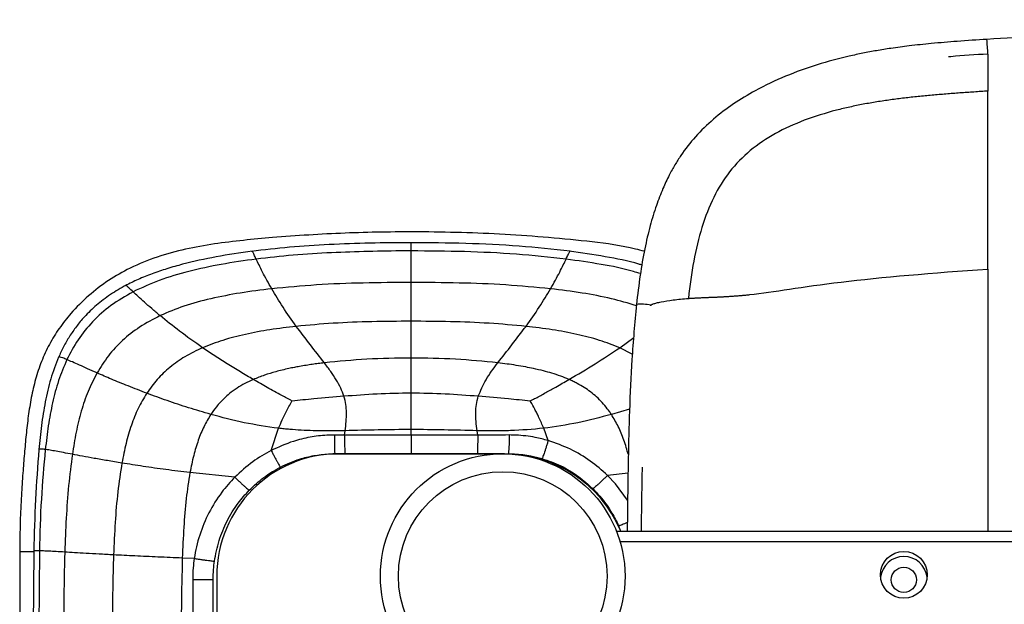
# Paper-space layout '_Bottom' of a CAD drawing. Header units: millimetres. Extents: x -908 to 908, y -619 to 155.
# Tile 5 of 14: x -908 to -635, y -8 to 155. Entities that reach past the tile are written whole.
import ezdxf

# ---------------------------------------------------------------- set-up
doc = ezdxf.new("R2010")
doc.units = ezdxf.units.MM

psp = doc.layouts.new('_Bottom')

# ---------------------------------------------------------------- linework, layer by layer
at = {"color": 7, "linetype": 'Continuous', "lineweight": 25}
for p, q in [((-639.14, 145.02), (-639.14, 144.99)), ((-799.46, 76.82), (-799.46, 81.58)), ((-799.46, 70.8), (-799.46, 76.82)), ((-732.83, 75.11), (-732.83, 75.18)), ((-799.46, 60.57), (-799.46, 70.8)), ((-741.48, 63.45), (-737.59, 66.26)), ((-737.97, 61.65), (-741.48, 63.45)), ((-738.73, 46.43), (-743.79, 44.93)), ((-838.37, 34.91), (-836.31, 41.07)), ((-761.37, 37.66), (-762.61, 41.07)), ((-817.96, 39.19), (-817.8, 40.4)), ((-799.46, 39.18), (-799.46, 40.75)), ((-780.96, 39.19), (-781.12, 40.4)), ((-820.67, 34), (-817.86, 34)), ((-773.5, 34), (-819.5, 34)), ((-781.06, 34), (-772.35, 34)), ((-848.46, 27.49), (-860.94, 28.76)), ((-739.17, 28.63), (-744.9, 28)), ((-741.78, 14), (-741.22, 12.5)), ((-742.38, 12.5), (742.38, 12.5)), ((741.35, 9.5), (-741.35, 9.5)), ((-908.27, 6.83), (-908.27, -450.75)), ((-904.36, 6.92), (-904.56, -21.67)), ((-902.81, 7.04), (-903.05, -21.62)), ((-859.74, 4.91), (-863.06, 5.03)), ((-853.5, 0), (-853.5, -466))]:
    psp.add_line(p, q, dxfattribs=at)
at = {"color": 7, "linetype": 'Continuous', "lineweight": 25, "flags": 128}
for points in [[(-739.29, 21.08), (-742.63, 25.61), (-744.9, 28), (-744.9, 28), (-744.9, 28)], [(-908.27, 6.83), (-908.08, 6.83), (-907.53, 6.83), (-906.72, 6.83), (-905.77, 6.83), (-904.81, 6.83), (-904.33, 6.83)]]:
    psp.add_lwpolyline(points, dxfattribs=at)
at = {"color": 7, "linetype": 'Continuous', "lineweight": 25}
for centre, radius in [((-774, 0), 34), ((-774, 0), 29), ((-662.5, 0.37), 6.5), ((-662.5, -1.02), 3.5)]:
    psp.add_circle(centre, radius, dxfattribs=at)
for centre, radius, start, end in [((-795.12, 136.54), 156.22, 3.1351, 4.6131), ((-735.41, 64.59), 10.96, 76.42, 97.4153), ((-807.39, 37.87), 35.26, 353.6967, 2.1708), ((-819.5, 0), 34, 90, 180), ((-773.5, -1), 35, 22.9571, 90), ((-662.5, -1.03), 6.5, 6.2844, 173.7156), ((-858.63, -423.13), 422.15, 89.4399, 90.2099)]:
    psp.add_arc(centre, radius, start, end, dxfattribs=at)
for points, knots in [([(0, 154.56), (-4.07, 154.56), (-11.89, 154.56), (-23.17, 154.56), (-33.52, 154.56), (-42.95, 154.56), (-51.4, 154.56), (-58.9, 154.56), (-65.45, 154.56), (-71.29, 154.56), (-81.37, 154.56), (-96.18, 154.56), (-133.02, 154.56), (-205.93, 154.56), (-290.25, 154.56), (-368.8, 154.55), (-422.89, 154.51), (-464.89, 154.52), (-494.82, 154.19), (-512.37, 153.87), (-529.22, 153.5), (-542.02, 153.18), (-551.47, 152.93), (-558.39, 152.74), (-566.52, 152.5), (-575.87, 152.21), (-586.38, 151.84), (-598.02, 151.36), (-610.77, 150.76), (-624.7, 150.02), (-634.37, 149.42), (-639.41, 149.11)], [0, 0, 0, 0, 0.019081, 0.036714, 0.052899, 0.067636, 0.080925, 0.092568, 0.102815, 0.111667, 0.119945, 0.150099, 0.181131, 0.292769, 0.492123, 0.576696, 0.661264, 0.74583, 0.773757, 0.801643, 0.828205, 0.852793, 0.861725, 0.872535, 0.885256, 0.899892, 0.916443, 0.934564, 0.954532, 0.976344, 1, 1, 1, 1]), ([(-639.41, 149.11), (-642.16, 148.93), (-647.31, 148.59), (-654.52, 148), (-660.66, 147.35), (-665.74, 146.68), (-670.03, 145.99), (-673.9, 145.27), (-679.43, 144.08), (-686.67, 142.14), (-695.43, 138.99), (-703.19, 135.32), (-709.89, 131.28), (-715.5, 127.03), (-720.44, 122.24), (-723.87, 117.86), (-726.18, 114.22), (-727.87, 111.15), (-729.63, 107.4), (-731.43, 102.73), (-733.13, 97.15), (-734.63, 90.69), (-735.9, 83.37), (-736.5, 78.18), (-736.82, 75.45)], [0, 0, 0, 0, 0.05989, 0.112269, 0.157017, 0.194046, 0.223584, 0.251372, 0.279555, 0.346594, 0.413999, 0.481685, 0.532843, 0.584013, 0.634584, 0.682344, 0.704824, 0.7286, 0.758722, 0.795276, 0.837728, 0.885932, 0.94001, 1, 1, 1, 1]), ([(-639.14, 145.02), (-642.59, 144.81), (-646.23, 144.59), (-649.86, 144.25), (-650.06, 144.23)], [0, 0, 0, 0, 0.946208, 1, 1, 1, 1]), ([(-639.14, 144.99), (-639.14, 144.97), (-639.14, 144.89), (-639.14, 144.52), (-639.13, 143.89), (-639.13, 143.02), (-639.12, 141.33), (-639.12, 138.78), (-639.12, 136.08), (-639.12, 134.73)], [0, 0, 0, 0, 0.030312, 0.135593, 0.201335, 0.326485, 0.460804, 0.731811, 1, 1, 1, 1]), ([(-639.12, 134.73), (-639.77, 134.69), (-641.07, 134.61), (-643.01, 134.48), (-644.96, 134.35), (-646.9, 134.21), (-648.85, 134.06), (-650.78, 133.91), (-652.72, 133.75), (-654.65, 133.59), (-656.58, 133.41), (-658.51, 133.21), (-660.43, 133.01), (-662.35, 132.79), (-664.27, 132.55), (-666.18, 132.3), (-668.08, 132.03), (-669.98, 131.73), (-671.88, 131.42), (-673.77, 131.08), (-675.65, 130.71), (-677.52, 130.31), (-679.38, 129.89), (-680.62, 129.58), (-681.23, 129.42)], [0, 0, 0, 0, 0.045971, 0.091902, 0.137791, 0.183636, 0.229438, 0.275194, 0.320904, 0.366567, 0.412181, 0.457747, 0.503262, 0.548724, 0.594131, 0.639482, 0.684773, 0.730002, 0.775168, 0.820268, 0.865305, 0.910281, 0.955183, 1, 1, 1, 1]), ([(-639.11, 85.3), (-639.11, 85.91), (-639.11, 87.12), (-639.11, 88.93), (-639.11, 90.73), (-639.11, 92.52), (-639.11, 94.31), (-639.11, 96.09), (-639.11, 97.86), (-639.11, 99.63), (-639.11, 101.38), (-639.11, 103.13), (-639.11, 104.87), (-639.11, 106.6), (-639.11, 108.32), (-639.11, 110.03), (-639.11, 111.73), (-639.11, 113.41), (-639.11, 115.08), (-639.11, 117.62), (-639.11, 120.96), (-639.11, 125.02), (-639.11, 128.84), (-639.11, 131.47), (-639.11, 133.1), (-639.11, 133.94), (-639.12, 134.46), (-639.12, 134.73)], [0, 0, 0, 0, 0.0336799, 0.067304, 0.1008692, 0.1343745, 0.1678201, 0.2012074, 0.2345379, 0.2678132, 0.3010342, 0.334201, 0.367312, 0.4003641, 0.4333531, 0.4662781, 0.4991381, 0.5319317, 0.5646614, 0.5973182, 0.6816395, 0.7652616, 0.8485036, 0.9324507, 0.9547657, 0.9772736, 1, 1, 1, 1]), ([(-681.23, 129.42), (-687.45, 127.82), (-693.18, 125.71), (-703.22, 120.12), (-707.53, 116.65), (-710.92, 112.33)], [0, 0, 0, 0, 0.5, 0.5, 1, 1, 1, 1]), ([(-710.92, 112.33), (-714.31, 108), (-716.78, 102.81), (-720.44, 90.97), (-721.61, 84.34), (-722.4, 77.15)], [0, 0, 0, 0, 0.5, 0.5, 1, 1, 1, 1]), ([(-734.64, 90.23), (-735.45, 90.45), (-740.2, 91.73), (-749.12, 92.91), (-761.22, 94.11), (-773.34, 94.96), (-785.46, 95.48), (-800.3, 95.71), (-817.84, 95.43), (-834, 94.42), (-846.1, 93.31), (-854.17, 92.34), (-862.2, 90.92), (-870.09, 88.8), (-877.29, 85.89), (-883.68, 82.23), (-889.21, 77.99), (-893.74, 73.46), (-897.34, 68.88), (-900.11, 64.41), (-902.3, 59.65), (-903.93, 54.7), (-905.1, 49.64), (-905.92, 44.48), (-906.5, 39.28), (-906.98, 33.99), (-907.42, 28.37), (-907.83, 22.09), (-908.19, 14.82), (-908.24, 9.62), (-908.27, 6.83)], [0, 0, 0, 0, 0.010765, 0.062922, 0.114789, 0.16654, 0.218334, 0.270153, 0.356501, 0.442775, 0.477305, 0.512004, 0.546798, 0.581566, 0.616445, 0.64588, 0.67559, 0.705323, 0.727638, 0.750038, 0.772417, 0.794573, 0.816634, 0.838908, 0.861304, 0.883695, 0.906804, 0.933446, 0.964299, 1, 1, 1, 1]), ([(-799.46, 92.63), (-803.28, 92.61), (-810.88, 92.57), (-822.16, 92.14), (-833.16, 91.45), (-840.35, 90.62), (-843.88, 90.21)], [0, 0, 0, 0, 0.257331, 0.511867, 0.760455, 1, 1, 1, 1]), ([(-799.46, 90.35), (-800.02, 90.35), (-807.39, 90.34), (-814.75, 90.08), (-821.56, 89.84)], [0, 0, 0, 0, 0.075763, 1, 1, 1, 1]), ([(-799.46, 90.35), (-799.46, 90.81), (-799.46, 91.72), (-799.46, 92.39), (-799.46, 92.67), (-799.46, 92.62), (-799.46, 92.61)], [0, 0, 0, 0, 0.323398, 0.643977, 0.964406, 1, 1, 1, 1]), ([(-755.28, 90.24), (-760, 90.76), (-769.64, 91.81), (-784.39, 92.5), (-794.4, 92.59), (-799.46, 92.63)], [0, 0, 0, 0, 0.321782, 0.657508, 1, 1, 1, 1]), ([(-799.46, 81.58), (-799.46, 82.44), (-799.46, 84.18), (-799.46, 86.15), (-799.46, 87.6), (-799.46, 88.62), (-799.46, 89.56), (-799.46, 90.08), (-799.46, 90.35)], [0, 0, 0, 0, 0.243936, 0.490985, 0.616064, 0.742431, 0.870339, 1, 1, 1, 1]), ([(-756.38, 88.07), (-760.98, 88.57), (-770.38, 89.57), (-784.76, 90.23), (-794.53, 90.31), (-799.46, 90.35)], [0, 0, 0, 0, 0.321656, 0.657336, 1, 1, 1, 1]), ([(-843.64, 90.24), (-846.99, 89.77), (-853.49, 88.84), (-861.38, 87.11), (-867.28, 85.44), (-871.41, 84.04), (-875.29, 82.5), (-877.73, 81.28), (-878.93, 80.68)], [0, 0, 0, 0, 0.276228, 0.535859, 0.658907, 0.7773, 0.891094, 1, 1, 1, 1]), ([(-842.53, 88.07), (-845.78, 87.62), (-852.08, 86.74), (-861.09, 84.78), (-869.35, 82.4), (-874.35, 80.09), (-876.75, 78.98)], [0, 0, 0, 0, 0.276452, 0.536276, 0.777612, 1, 1, 1, 1]), ([(-842.53, 88.07), (-842.74, 88.51), (-843.14, 89.36), (-843.44, 89.96), (-843.59, 90.22), (-843.62, 90.22), (-843.63, 90.22)], [0, 0, 0, 0, 0.328044, 0.650136, 0.863043, 1, 1, 1, 1]), ([(-821.56, 89.84), (-825.13, 89.64), (-832.14, 89.25), (-839.11, 88.46), (-842.53, 88.07)], [0, 0, 0, 0, 0.509058, 1, 1, 1, 1]), ([(-838.22, 79.84), (-838.68, 80.65), (-839.6, 82.27), (-840.78, 84.49), (-841.79, 86.51), (-842.29, 87.55), (-842.53, 88.07)], [0, 0, 0, 0, 0.252061, 0.501989, 0.750704, 1, 1, 1, 1]), ([(-760.7, 79.84), (-760.24, 80.65), (-759.31, 82.27), (-758.14, 84.49), (-757.12, 86.51), (-756.63, 87.55), (-756.38, 88.07)], [0, 0, 0, 0, 0.2520597, 0.5019852, 0.7507013, 1, 1, 1, 1]), ([(-756.38, 88.07), (-756.18, 88.51), (-755.78, 89.36), (-755.44, 90.02), (-755.29, 90.29), (-755.29, 90.23), (-755.29, 90.23)], [0, 0, 0, 0, 0.327885, 0.649818, 0.968615, 1, 1, 1, 1]), ([(-735.72, 84.04), (-736.36, 84.24), (-739.93, 85.36), (-746.85, 86.7), (-753.14, 87.61), (-756.38, 88.07)], [0, 0, 0, 0, 0.095249, 0.533597, 1, 1, 1, 1]), ([(-735.3, 86.42), (-735.59, 86.5), (-738.91, 87.54), (-745.68, 88.83), (-752.17, 89.78), (-755.52, 90.27)], [0, 0, 0, 0, 0.0431317, 0.5069584, 1, 1, 1, 1]), ([(-639.11, 85.3), (-639.11, 82), (-639.11, 75.14), (-639.12, 64.42), (-639.12, 53.04), (-639.12, 44.57), (-639.12, 38.57), (-639.12, 35.21), (-639.12, 31.16), (-639.12, 27.1), (-639.12, 23.05), (-639.12, 18.18), (-639.12, 14.67), (-639.12, 12.5)], [0, 0, 0, 0, 0.137748, 0.286065, 0.443077, 0.606891, 0.634319, 0.689473, 0.744959, 0.800537, 0.856006, 0.911167, 1, 1, 1, 1]), ([(-878.63, 80.84), (-880.12, 80), (-883.04, 78.36), (-886.95, 75.36), (-890.08, 72.34), (-892.53, 69.4), (-894.45, 66.62), (-896.12, 63.74), (-897.04, 61.74), (-897.49, 60.74)], [0, 0, 0, 0, 0.182886, 0.357022, 0.524015, 0.645802, 0.765406, 0.883477, 1, 1, 1, 1]), ([(-876.75, 78.98), (-877.15, 79.37), (-877.75, 79.93), (-878.27, 80.41), (-878.6, 80.68), (-878.78, 80.81), (-878.77, 80.76), (-878.77, 80.75)], [0, 0, 0, 0, 0.362274, 0.53604, 0.715899, 0.990131, 1, 1, 1, 1]), ([(-838.22, 79.84), (-841.15, 79.48), (-846.84, 78.77), (-854.99, 77.17), (-862.49, 75.2), (-867.06, 73.28), (-869.25, 72.36)], [0, 0, 0, 0, 0.27641, 0.536387, 0.777897, 1, 1, 1, 1]), ([(-799.46, 81.58), (-803.9, 81.55), (-812.68, 81.5), (-825.61, 81.02), (-834.08, 80.22), (-838.22, 79.84)], [0, 0, 0, 0, 0.34272, 0.678317, 1, 1, 1, 1]), ([(-831.41, 69.39), (-832.67, 71.17), (-835.19, 74.72), (-837.21, 78.13), (-838.22, 79.84)], [0, 0, 0, 0, 0.499954, 1, 1, 1, 1]), ([(-760.7, 79.84), (-764.84, 80.22), (-773.31, 81.02), (-786.24, 81.5), (-795.02, 81.55), (-799.46, 81.58)], [0, 0, 0, 0, 0.321682, 0.657283, 1, 1, 1, 1]), ([(-767.51, 69.39), (-766.25, 71.17), (-763.73, 74.72), (-761.71, 78.13), (-760.7, 79.84)], [0, 0, 0, 0, 0.499948, 1, 1, 1, 1]), ([(-736.85, 75.12), (-739.14, 75.8), (-744.09, 77.26), (-752.08, 78.76), (-757.77, 79.47), (-760.7, 79.84)], [0, 0, 0, 0, 0.29402, 0.636198, 1, 1, 1, 1]), ([(-705.33, 78.2), (-701.98, 78.56), (-698.39, 79.1), (-690.1, 80.34), (-685.4, 81.03), (-679.88, 81.7)], [0, 0, 0, 0, 0.5, 0.5, 1, 1, 1, 1]), ([(-876.75, 78.98), (-878.85, 77.78), (-882.92, 75.45), (-888.04, 70.87), (-892.19, 65.8), (-894.17, 62.02), (-895.15, 60.16)], [0, 0, 0, 0, 0.2712371, 0.5236332, 0.7645468, 1, 1, 1, 1]), ([(-869.25, 72.36), (-870.04, 73.02), (-871.6, 74.32), (-873.63, 76.1), (-875.4, 77.71), (-876.3, 78.56), (-876.75, 78.98)], [0, 0, 0, 0, 0.261969, 0.515488, 0.761036, 1, 1, 1, 1]), ([(-732.83, 75.18), (-732.83, 75.2), (-732.84, 75.25), (-732.72, 75.35), (-732.54, 75.45), (-732.33, 75.55), (-731.95, 75.69), (-731.23, 75.91), (-729.5, 76.29), (-726.72, 76.76), (-723.85, 77.02), (-722.4, 77.15)], [0, 0, 0, 0, 0.017529, 0.064883, 0.114974, 0.151811, 0.179411, 0.298366, 0.428786, 0.710952, 1, 1, 1, 1]), ([(-722.41, 77.15), (-722.26, 77.16), (-721.98, 77.18), (-721.56, 77.21), (-721.13, 77.23), (-720.69, 77.26), (-720.25, 77.28), (-719.81, 77.31), (-719.36, 77.33), (-718.91, 77.35), (-718.45, 77.37), (-717.99, 77.39), (-717.53, 77.41), (-717.06, 77.43), (-716.59, 77.45), (-716.11, 77.47), (-715.63, 77.49), (-715.15, 77.51), (-714.66, 77.53), (-714.17, 77.55), (-713.67, 77.58), (-713.17, 77.6), (-712.67, 77.63), (-712.17, 77.66), (-711.66, 77.68), (-711.15, 77.71), (-710.63, 77.75), (-710.11, 77.78), (-709.59, 77.82), (-709.07, 77.86), (-708.54, 77.9), (-708.01, 77.94), (-707.48, 77.99), (-706.94, 78.04), (-706.41, 78.09), (-705.87, 78.14), (-705.51, 78.18), (-705.33, 78.2)], [0, 0, 0, 0, 0.029808, 0.059467, 0.088982, 0.118362, 0.147614, 0.176746, 0.205766, 0.234683, 0.263505, 0.292239, 0.320894, 0.349478, 0.377996, 0.406458, 0.434869, 0.463235, 0.491564, 0.51986, 0.548129, 0.576376, 0.604606, 0.632824, 0.661033, 0.689239, 0.717443, 0.74565, 0.773863, 0.802084, 0.830316, 0.858562, 0.886822, 0.915097, 0.943385, 0.971687, 1, 1, 1, 1]), ([(-736.82, 75.45), (-737.29, 70.37), (-738.19, 60.54), (-738.78, 46.27), (-739.12, 33.03), (-739.29, 21.88), (-739.36, 15.15), (-739.38, 12.5)], [0, 0, 0, 0, 0.243088, 0.469485, 0.679606, 0.873832, 1, 1, 1, 1]), ([(-869.25, 72.36), (-871.18, 71.36), (-874.91, 69.42), (-879.73, 65.59), (-883.75, 61.31), (-885.77, 58.06), (-886.77, 56.45)], [0, 0, 0, 0, 0.271228, 0.523336, 0.764013, 1, 1, 1, 1]), ([(-857.44, 63.45), (-859.62, 64.99), (-863.88, 68.01), (-867.49, 70.93), (-869.25, 72.36)], [0, 0, 0, 0, 0.511967, 1, 1, 1, 1]), ([(-831.41, 69.39), (-833.85, 69.1), (-838.59, 68.54), (-845.4, 67.25), (-851.7, 65.68), (-855.58, 64.17), (-857.44, 63.45)], [0, 0, 0, 0, 0.27468, 0.534166, 0.776371, 1, 1, 1, 1]), ([(-799.46, 70.8), (-803.11, 70.78), (-810.33, 70.73), (-820.99, 70.34), (-827.98, 69.7), (-831.41, 69.39)], [0, 0, 0, 0, 0.341926, 0.677397, 1, 1, 1, 1]), ([(-823.57, 59.26), (-824.87, 60.92), (-827.55, 64.34), (-830.1, 67.68), (-831.41, 69.39)], [0, 0, 0, 0, 0.4859722, 1, 1, 1, 1]), ([(-767.51, 69.39), (-770.93, 69.7), (-777.92, 70.34), (-788.59, 70.73), (-795.81, 70.78), (-799.46, 70.8)], [0, 0, 0, 0, 0.322605, 0.658076, 1, 1, 1, 1]), ([(-775.35, 59.26), (-774.04, 60.92), (-771.37, 64.34), (-768.82, 67.68), (-767.51, 69.39)], [0, 0, 0, 0, 0.485972, 1, 1, 1, 1]), ([(-741.48, 63.45), (-743.34, 64.17), (-747.22, 65.68), (-753.52, 67.25), (-760.33, 68.54), (-765.07, 69.1), (-767.51, 69.39)], [0, 0, 0, 0, 0.223627, 0.465832, 0.725319, 1, 1, 1, 1]), ([(-857.44, 63.45), (-859.1, 62.66), (-862.3, 61.14), (-866.53, 58.13), (-870.14, 54.73), (-872.02, 52.1), (-872.95, 50.8)], [0, 0, 0, 0, 0.270919, 0.52302, 0.763647, 1, 1, 1, 1]), ([(-843.34, 54.62), (-844.54, 55.32), (-846.98, 56.75), (-850.56, 58.93), (-854.09, 61.17), (-856.32, 62.68), (-857.44, 63.45)], [0, 0, 0, 0, 0.244906, 0.499797, 0.74893, 1, 1, 1, 1]), ([(-755.58, 54.63), (-753.14, 56.06), (-748.25, 58.93), (-743.73, 61.94), (-741.48, 63.45)], [0, 0, 0, 0, 0.500367, 1, 1, 1, 1]), ([(-897.44, 60.87), (-898.22, 58.85), (-899.79, 54.81), (-901.24, 48.41), (-902.28, 41.86), (-902.71, 37.43), (-902.93, 35.2)], [0, 0, 0, 0, 0.2460337, 0.4935362, 0.7445759, 1, 1, 1, 1]), ([(-895.15, 60.16), (-895.56, 60.33), (-896.38, 60.66), (-897.09, 60.88), (-897.43, 60.94), (-897.41, 60.87), (-897.41, 60.86)], [0, 0, 0, 0, 0.323953, 0.637496, 0.943484, 1, 1, 1, 1]), ([(-799.46, 60.57), (-803.57, 60.53), (-811.62, 60.44), (-819.64, 59.65), (-823.57, 59.26)], [0, 0, 0, 0, 0.509871, 1, 1, 1, 1]), ([(-799.46, 59.02), (-799.46, 59.28), (-799.46, 59.8), (-799.46, 60.32), (-799.46, 60.57)], [0, 0, 0, 0, 0.4982253, 1, 1, 1, 1]), ([(-775.35, 59.26), (-779.28, 59.65), (-787.29, 60.44), (-795.35, 60.53), (-799.46, 60.57)], [0, 0, 0, 0, 0.4901305, 1, 1, 1, 1]), ([(-895.15, 60.16), (-895.97, 58.22), (-897.62, 54.34), (-899.22, 48.14), (-900.39, 41.74), (-900.89, 37.39), (-901.15, 35.19)], [0, 0, 0, 0, 0.24407, 0.490828, 0.742464, 1, 1, 1, 1]), ([(-886.77, 56.45), (-887.67, 56.85), (-889.42, 57.62), (-891.69, 58.64), (-893.65, 59.51), (-894.66, 59.95), (-895.15, 60.16)], [0, 0, 0, 0, 0.264873, 0.519559, 0.764361, 1, 1, 1, 1]), ([(-823.57, 59.26), (-824.14, 59.19), (-825.28, 59.05), (-826.96, 58.82), (-828.71, 58.55), (-830.36, 58.27), (-831.97, 57.97), (-834.17, 57.52), (-836.96, 56.85), (-840.27, 55.87), (-842.31, 55.04), (-843.34, 54.62)], [0, 0, 0, 0, 0.084699, 0.168239, 0.250532, 0.34487, 0.414305, 0.492141, 0.675167, 0.836633, 1, 1, 1, 1]), ([(-818.13, 49.96), (-818.41, 50.72), (-818.99, 52.31), (-820.29, 54.59), (-821.83, 56.93), (-822.98, 58.47), (-823.57, 59.26)], [0, 0, 0, 0, 0.222408, 0.463509, 0.723283, 1, 1, 1, 1]), ([(-799.46, 50.83), (-799.46, 52.19), (-799.46, 54.96), (-799.46, 57.65), (-799.46, 59.02)], [0, 0, 0, 0, 0.491574, 1, 1, 1, 1]), ([(-780.79, 49.95), (-780.13, 51.51), (-778.7, 54.87), (-776.52, 57.73), (-775.35, 59.26)], [0, 0, 0, 0, 0.463168, 1, 1, 1, 1]), ([(-755.58, 54.63), (-756.34, 54.95), (-757.91, 55.59), (-760.27, 56.36), (-762.8, 57.06), (-765.23, 57.63), (-767.78, 58.14), (-770.23, 58.56), (-772.8, 58.94), (-774.49, 59.15), (-775.35, 59.26)], [0, 0, 0, 0, 0.121533, 0.249206, 0.366271, 0.507871, 0.616281, 0.749483, 0.873392, 1, 1, 1, 1]), ([(-886.77, 56.45), (-887.64, 54.76), (-889.4, 51.35), (-891.23, 45.79), (-892.66, 39.93), (-893.3, 35.9), (-893.63, 33.85)], [0, 0, 0, 0, 0.239742, 0.484538, 0.737338, 1, 1, 1, 1]), ([(-872.95, 50.8), (-874.7, 51.48), (-878.12, 52.79), (-882.76, 54.71), (-885.46, 55.88), (-886.77, 56.45)], [0, 0, 0, 0, 0.349218, 0.682466, 1, 1, 1, 1]), ([(-843.34, 54.62), (-844.13, 54.26), (-845.68, 53.55), (-847.9, 52.24), (-849.82, 50.85), (-851.77, 49.13), (-853.53, 47.22), (-854.63, 45.64), (-855.13, 44.93)], [0, 0, 0, 0, 0.168412, 0.330109, 0.497671, 0.627548, 0.832896, 1, 1, 1, 1]), ([(-839.48, 52.44), (-840.11, 52.79), (-841.4, 53.52), (-842.68, 54.25), (-843.34, 54.62)], [0, 0, 0, 0, 0.487174, 1, 1, 1, 1]), ([(-832.58, 48.65), (-833.52, 49.16), (-835.84, 50.41), (-838.13, 51.68), (-839.48, 52.44)], [0, 0, 0, 0, 0.407522, 1, 1, 1, 1]), ([(-766.34, 48.65), (-766.33, 48.66), (-766.3, 48.67), (-766.24, 48.71), (-765.29, 49.23), (-763.41, 50.22), (-761.12, 51.49), (-759.74, 52.26), (-759.27, 52.52)], [0, 0, 0, 0, 0.00612, 0.01224, 0.02448, 0.407697, 0.801502, 1, 1, 1, 1]), ([(-759.27, 52.52), (-758.66, 52.87), (-757.42, 53.57), (-756.2, 54.28), (-755.58, 54.63)], [0, 0, 0, 0, 0.49751, 1, 1, 1, 1]), ([(-753.31, 53.54), (-753.68, 53.73), (-754.42, 54.12), (-755.19, 54.46), (-755.58, 54.63)], [0, 0, 0, 0, 0.493316, 1, 1, 1, 1]), ([(-743.83, 44.98), (-743.84, 45.01), (-743.88, 45.07), (-744.03, 45.28), (-744.37, 45.78), (-745.13, 46.82), (-746.31, 48.24), (-747.87, 49.8), (-749.56, 51.2), (-751.37, 52.47), (-752.65, 53.18), (-753.31, 53.54)], [0, 0, 0, 0, 0.006351, 0.017052, 0.059861, 0.145493, 0.316888, 0.488293, 0.658073, 0.826588, 1, 1, 1, 1]), ([(-872.95, 50.8), (-873.78, 49.41), (-875.47, 46.59), (-877.32, 41.88), (-878.81, 36.8), (-879.5, 33.25), (-879.86, 31.41)], [0, 0, 0, 0, 0.233873, 0.475657, 0.729875, 1, 1, 1, 1]), ([(-855.13, 44.93), (-857.19, 45.53), (-861.32, 46.73), (-867.3, 48.72), (-871.08, 50.11), (-872.95, 50.8)], [0, 0, 0, 0, 0.336747, 0.671268, 1, 1, 1, 1]), ([(-818.13, 49.96), (-820.92, 49.73), (-825.74, 49.33), (-830.55, 48.85), (-832.58, 48.65)], [0, 0, 0, 0, 0.579388, 1, 1, 1, 1]), ([(-799.46, 50.83), (-802.62, 50.77), (-808.85, 50.66), (-815.07, 50.19), (-818.13, 49.96)], [0, 0, 0, 0, 0.507441, 1, 1, 1, 1]), ([(-817.8, 40.4), (-817.69, 41.26), (-817.49, 42.93), (-817.39, 45.38), (-817.53, 47.73), (-817.93, 49.21), (-818.13, 49.96)], [0, 0, 0, 0, 0.269939, 0.519793, 0.759166, 1, 1, 1, 1]), ([(-799.46, 40.75), (-799.46, 42.5), (-799.46, 45.89), (-799.46, 49.22), (-799.46, 50.83)], [0, 0, 0, 0, 0.518549, 1, 1, 1, 1]), ([(-780.79, 49.96), (-783.85, 50.19), (-790.06, 50.66), (-796.3, 50.77), (-799.46, 50.83)], [0, 0, 0, 0, 0.492561, 1, 1, 1, 1]), ([(-781.12, 40.4), (-781.22, 41.26), (-781.43, 42.93), (-781.53, 45.38), (-781.39, 47.73), (-780.99, 49.21), (-780.79, 49.95)], [0, 0, 0, 0, 0.270005, 0.519928, 0.759226, 1, 1, 1, 1]), ([(-766.34, 48.65), (-768.37, 48.85), (-773.18, 49.33), (-777.99, 49.73), (-780.79, 49.96)], [0, 0, 0, 0, 0.42061, 1, 1, 1, 1]), ([(-836.3, 41.07), (-835.65, 42.62), (-834.54, 45.22), (-833.14, 47.66), (-832.58, 48.65)], [0, 0, 0, 0, 0.595477, 1, 1, 1, 1]), ([(-763.93, 44.11), (-764.11, 44.49), (-764.49, 45.26), (-765.24, 46.73), (-765.87, 47.82), (-766.28, 48.55), (-766.32, 48.61), (-766.33, 48.64), (-766.34, 48.65)], [0, 0, 0, 0, 0.24573, 0.500043, 0.959585, 0.979793, 0.989896, 1, 1, 1, 1]), ([(-855.13, 44.93), (-855.79, 43.82), (-857.16, 41.55), (-858.71, 37.7), (-860.02, 33.41), (-860.62, 30.35), (-860.94, 28.76)], [0, 0, 0, 0, 0.223063, 0.460351, 0.717648, 1, 1, 1, 1]), ([(-836.31, 41.07), (-839.51, 41.53), (-845.89, 42.44), (-852.05, 44.1), (-855.13, 44.93)], [0, 0, 0, 0, 0.501739, 1, 1, 1, 1]), ([(-762.61, 41.07), (-762.82, 41.57), (-763.24, 42.6), (-763.7, 43.6), (-763.93, 44.11)], [0, 0, 0, 0, 0.494678, 1, 1, 1, 1]), ([(-743.79, 44.93), (-746.87, 44.1), (-753.04, 42.44), (-759.42, 41.52), (-762.61, 41.07)], [0, 0, 0, 0, 0.49997, 1, 1, 1, 1]), ([(-743.79, 44.93), (-743.8, 44.94), (-743.81, 44.96), (-743.82, 44.97), (-743.83, 44.98)], [0, 0, 0, 0, 0.50008, 1, 1, 1, 1]), ([(-739.08, 33.75), (-739.46, 35.1), (-740.22, 37.77), (-741.77, 41.54), (-743.13, 43.82), (-743.79, 44.93)], [0, 0, 0, 0, 0.3465443, 0.6833656, 1, 1, 1, 1]), ([(-833.19, 40.76), (-833.71, 40.8), (-834.75, 40.89), (-835.79, 41.01), (-836.31, 41.07)], [0, 0, 0, 0, 0.499215, 1, 1, 1, 1]), ([(-762.61, 41.07), (-765.68, 40.8), (-770.19, 40.4), (-774.82, 40.36), (-776.38, 40.36), (-776.5, 40.36), (-776.51, 40.36), (-776.52, 40.36), (-776.52, 40.36), (-776.52, 40.36), (-776.53, 40.36), (-776.57, 40.36), (-776.65, 40.36), (-776.82, 40.36), (-777.16, 40.36), (-777.84, 40.36), (-779.19, 40.37), (-780.35, 40.39), (-781.12, 40.4)], [0, 0, 0, 0, 0.499555, 0.732245, 0.749518, 0.751601, 0.751719, 0.751721, 0.751736, 0.751798, 0.75192, 0.753876, 0.757787, 0.76561, 0.781253, 0.812531, 0.875055, 1, 1, 1, 1]), ([(-820.8, 39.19), (-821.5, 39.18), (-823.76, 39.15), (-827.6, 38.67), (-832.86, 37.42), (-836.34, 35.83), (-838.37, 34.91)], [0, 0, 0, 0, 0.114845, 0.372297, 0.6338, 1, 1, 1, 1]), ([(-817.8, 40.4), (-817.92, 40.4), (-818.62, 40.38), (-820.48, 40.36), (-823.33, 40.35), (-826.71, 40.4), (-829.98, 40.52), (-832.14, 40.68), (-833.19, 40.76)], [0, 0, 0, 0, 0.022925, 0.1363, 0.363056, 0.578809, 0.79469, 1, 1, 1, 1]), ([(-820.8, 39.19), (-820.8, 38.86), (-820.8, 38.19), (-820.79, 37.21), (-820.78, 36.31), (-820.76, 35.51), (-820.74, 34.86), (-820.72, 34.37), (-820.7, 34.06), (-820.68, 34.02), (-820.67, 34)], [0, 0, 0, 0, 0.125, 0.25, 0.375, 0.5, 0.625, 0.75, 0.875, 1, 1, 1, 1]), ([(-817.96, 39.19), (-817.96, 39.19), (-818.91, 39.19), (-819.85, 39.19), (-820.8, 39.19)], [0, 0, 0, 0, 0.0000211, 1, 1, 1, 1]), ([(-799.46, 39.18), (-801.17, 39.18), (-804.6, 39.18), (-810.76, 39.18), (-815.22, 39.19), (-817.96, 39.19)], [0, 0, 0, 0, 0.277553, 0.555658, 1, 1, 1, 1]), ([(-799.46, 40.75), (-802.51, 40.71), (-808.63, 40.63), (-814.74, 40.48), (-817.8, 40.4)], [0, 0, 0, 0, 0.499139, 1, 1, 1, 1]), ([(-781.12, 40.4), (-784.18, 40.48), (-790.29, 40.63), (-796.41, 40.71), (-799.46, 40.75)], [0, 0, 0, 0, 0.500864, 1, 1, 1, 1]), ([(-780.96, 39.19), (-780.96, 39.19), (-782.66, 39.19), (-786.06, 39.19), (-792.23, 39.18), (-796.7, 39.18), (-799.46, 39.18)], [0, 0, 0, 0, 0.0000032, 0.276189, 0.5518512, 1, 1, 1, 1]), ([(-772.16, 39.21), (-775.09, 39.2), (-778.02, 39.19), (-780.96, 39.19), (-780.96, 39.19)], [0, 0, 0, 0, 0.999998, 1, 1, 1, 1]), ([(-761.38, 37.66), (-762.57, 37.98), (-765.48, 38.74), (-769.12, 39.16), (-771.53, 39.2), (-772.16, 39.21)], [0, 0, 0, 0, 0.339735, 0.82647, 1, 1, 1, 1]), ([(-761.38, 37.66), (-761.47, 37.34), (-761.66, 36.68), (-761.95, 35.74), (-762.23, 34.86), (-762.49, 34.09), (-762.72, 33.46), (-762.9, 33), (-763.03, 32.71), (-763.08, 32.68), (-763.1, 32.67)], [0, 0, 0, 0, 0.125, 0.25, 0.375, 0.5, 0.625, 0.75, 0.875, 1, 1, 1, 1]), ([(-744.9, 28), (-744.9, 28), (-746.38, 29.44), (-749.64, 32.14), (-755.16, 35.5), (-759.28, 36.93), (-761.37, 37.66)], [0, 0, 0, 0, 0.000003, 0.321718, 0.656214, 1, 1, 1, 1]), ([(-902.93, 35.2), (-903.29, 30.57), (-904.01, 21.15), (-904.24, 11.71), (-904.36, 6.92)], [0, 0, 0, 0, 0.491907, 1, 1, 1, 1]), ([(-901.15, 35.19), (-901.49, 35.23), (-902.16, 35.31), (-902.7, 35.31), (-902.95, 35.27), (-902.92, 35.2), (-902.91, 35.2)], [0, 0, 0, 0, 0.327371, 0.644899, 0.955041, 1, 1, 1, 1]), ([(-901.15, 35.19), (-901.56, 30.6), (-902.41, 21.23), (-902.67, 11.83), (-902.81, 7.04)], [0, 0, 0, 0, 0.490533, 1, 1, 1, 1]), ([(-893.63, 33.85), (-894.47, 34.01), (-896.12, 34.32), (-898.17, 34.7), (-899.89, 35.01), (-900.73, 35.13), (-901.15, 35.19)], [0, 0, 0, 0, 0.264814, 0.519502, 0.76445, 1, 1, 1, 1]), ([(-893.63, 33.85), (-894, 30.96), (-894.76, 25.06), (-895.4, 15.99), (-895.64, 9.81), (-895.76, 6.68)], [0, 0, 0, 0, 0.3201501, 0.6550851, 1, 1, 1, 1]), ([(-879.86, 31.41), (-881.22, 31.64), (-883.89, 32.08), (-887.53, 32.72), (-890.8, 33.32), (-892.7, 33.67), (-893.63, 33.85)], [0, 0, 0, 0, 0.266393, 0.521164, 0.76542, 1, 1, 1, 1]), ([(-838.37, 34.91), (-840.12, 33.92), (-843.78, 31.85), (-846.86, 28.98), (-848.46, 27.49)], [0, 0, 0, 0, 0.4789642, 1, 1, 1, 1]), ([(-835.77, 30.32), (-834.02, 31.12), (-831.04, 32.48), (-826.52, 33.55), (-823.23, 33.95), (-821.27, 34), (-820.67, 34), (-820.67, 34)], [0, 0, 0, 0, 0.366565, 0.625761, 0.884951, 0.999996, 1, 1, 1, 1]), ([(-817.86, 34), (-815.14, 34), (-810.71, 34), (-804.58, 34), (-801.17, 34), (-799.46, 34)], [0, 0, 0, 0, 0.443494, 0.72174, 1, 1, 1, 1]), ([(-799.46, 34), (-796.7, 34), (-792.26, 34), (-786.13, 34), (-782.75, 34), (-781.06, 34)], [0, 0, 0, 0, 0.449001, 0.724499, 1, 1, 1, 1]), ([(-772.35, 34), (-772.35, 34), (-771.8, 34), (-769.74, 33.95), (-766.62, 33.6), (-764.13, 32.94), (-763.1, 32.67)], [0, 0, 0, 0, 0.000006, 0.173458, 0.660049, 1, 1, 1, 1]), ([(-879.86, 31.41), (-880.26, 28.77), (-881.1, 23.29), (-881.8, 14.77), (-882.05, 8.91), (-882.19, 5.91)], [0, 0, 0, 0, 0.313322, 0.648599, 1, 1, 1, 1]), ([(-860.94, 28.76), (-863.17, 29.03), (-867.56, 29.57), (-873.92, 30.47), (-877.9, 31.1), (-879.86, 31.41)], [0, 0, 0, 0, 0.344594, 0.678349, 1, 1, 1, 1]), ([(-844.45, 23.9), (-843.15, 25.13), (-840.51, 27.62), (-837.36, 29.41), (-835.77, 30.32)], [0, 0, 0, 0, 0.493619, 1, 1, 1, 1]), ([(-763.1, 32.67), (-761.33, 32.05), (-757.75, 30.8), (-752.98, 27.92), (-750.27, 25.47), (-748.98, 24.31)], [0, 0, 0, 0, 0.338134, 0.686315, 1, 1, 1, 1]), ([(-735.26, 30.26), (-735.29, 28.83), (-735.36, 24.88), (-735.45, 18.96), (-735.5, 14.47), (-735.52, 12.5)], [0, 0, 0, 0, 0.240443, 0.667694, 1, 1, 1, 1]), ([(-860.94, 28.76), (-861.31, 26.36), (-862.09, 21.33), (-862.71, 13.41), (-862.94, 7.89), (-863.06, 5.03)], [0, 0, 0, 0, 0.3045505, 0.640367, 1, 1, 1, 1]), ([(-848.46, 27.49), (-848.46, 27.49), (-849.76, 26.18), (-852.44, 23.07), (-855.81, 17.69), (-858.4, 11.48), (-859.42, 7.11), (-859.74, 4.91), (-859.74, 4.91)], [0, 0, 0, 0, 0.0000023, 0.2165184, 0.4782865, 0.7394546, 0.9999977, 1, 1, 1, 1]), ([(-848.46, 27.49), (-848.21, 27.25), (-847.72, 26.77), (-846.99, 26.07), (-846.31, 25.43), (-845.7, 24.88), (-845.18, 24.42), (-844.79, 24.1), (-844.53, 23.91), (-844.47, 23.9), (-844.45, 23.9)], [0, 0, 0, 0, 0.125, 0.25, 0.375, 0.5, 0.625, 0.75, 0.875, 1, 1, 1, 1]), ([(-854.13, 4.16), (-853.76, 6.08), (-853.02, 9.92), (-850.75, 15.34), (-847.9, 20.07), (-845.52, 22.71), (-844.45, 23.9)], [0, 0, 0, 0, 0.26187, 0.523471, 0.784669, 1, 1, 1, 1]), ([(-748.98, 24.31), (-748.33, 23.63), (-746.33, 21.55), (-743.84, 18.11), (-742.38, 15.19), (-741.78, 14)], [0, 0, 0, 0, 0.2251313, 0.6857653, 1, 1, 1, 1]), ([(-739.36, 14.87), (-739.62, 14.76), (-740.16, 14.53), (-740.83, 14.27), (-741.35, 14.08), (-741.7, 13.98), (-741.76, 14), (-741.78, 14)], [0, 0, 0, 0, 0.189058, 0.391793, 0.594529, 0.797264, 1, 1, 1, 1]), ([(-902.81, 7.04), (-903.19, 7.04), (-903.95, 7.04), (-904.37, 6.98), (-904.32, 6.92), (-904.31, 6.91)], [0, 0, 0, 0, 0.439036, 0.862971, 1, 1, 1, 1]), ([(-895.76, 6.68), (-896.57, 6.73), (-898.15, 6.82), (-900.08, 6.93), (-901.67, 7.01), (-902.44, 7.03), (-902.81, 7.04)], [0, 0, 0, 0, 0.264403, 0.518911, 0.764016, 1, 1, 1, 1]), ([(-895.76, 6.68), (-895.87, 1.91), (-896.08, -7.54), (-896.06, -17), (-896.06, -21.7)], [0, 0, 0, 0, 0.503924, 1, 1, 1, 1]), ([(-882.19, 5.91), (-883.55, 5.98), (-886.21, 6.12), (-889.81, 6.33), (-893.03, 6.52), (-894.86, 6.63), (-895.76, 6.68)], [0, 0, 0, 0, 0.267469, 0.522347, 0.766132, 1, 1, 1, 1]), ([(-882.19, 5.91), (-882.28, 2.71), (-882.45, -3.52), (-882.51, -12.79), (-882.51, -18.85), (-882.51, -21.89)], [0, 0, 0, 0, 0.3452337, 0.6726044, 1, 1, 1, 1]), ([(-863.06, 5.03), (-865.33, 5.12), (-869.77, 5.3), (-876.21, 5.6), (-880.22, 5.81), (-882.19, 5.91)], [0, 0, 0, 0, 0.346731, 0.680364, 1, 1, 1, 1]), ([(-863.06, 5.03), (-863.17, 0.53), (-863.38, -8.51), (-863.37, -17.56), (-863.36, -22.11)], [0, 0, 0, 0, 0.497258, 1, 1, 1, 1]), ([(-859.74, 4.91), (-859.74, 4.91), (-859.87, 4.03), (-860.11, 2.07), (-860.15, 0.1), (-860.17, -0.98)], [0, 0, 0, 0, 0.00001, 0.44801, 1, 1, 1, 1]), ([(-854.5, -1), (-854.5, -1), (-854.5, -0.05), (-854.44, 1.68), (-854.23, 3.4), (-854.13, 4.16)], [0, 0, 0, 0, 0.000012, 0.55214, 1, 1, 1, 1]), ([(-860.17, -0.98), (-860.17, -4.51), (-860.17, -11.56), (-860.17, -18.61), (-860.17, -22.14)], [0, 0, 0, 0, 0.500206, 1, 1, 1, 1]), ([(-854.5, -22.14), (-854.5, -18.61), (-854.5, -11.57), (-854.5, -4.52), (-854.5, -1)], [0, 0, 0, 0, 0.500001, 1, 1, 1, 1])]:
    psp.add_open_spline(points, degree=3, knots=knots, dxfattribs=at)
for points in [[(-679.88, 81.7), (-668.83, 83.04), (-654.45, 84.26), (-639.11, 85.3)], [(-817.96, 39.19), (-817.96, 38.86), (-817.96, 38.18), (-817.95, 37.21), (-817.94, 36.3), (-817.93, 35.51), (-817.92, 34.85), (-817.9, 34.37), (-817.88, 34.06), (-817.87, 34.02), (-817.86, 34)], [(-799.46, 39.18), (-799.46, 38.85), (-799.46, 38.17), (-799.46, 37.2), (-799.46, 36.3), (-799.46, 35.51), (-799.46, 34.85), (-799.46, 34.37), (-799.46, 34.06), (-799.46, 34.02), (-799.46, 34)], [(-780.96, 39.19), (-780.96, 38.86), (-780.96, 38.18), (-780.96, 37.21), (-780.97, 36.3), (-780.99, 35.51), (-781, 34.85), (-781.02, 34.37), (-781.04, 34.06), (-781.05, 34.02), (-781.06, 34)], [(-838.37, 34.91), (-838.21, 34.61), (-837.9, 34), (-837.44, 33.13), (-837, 32.32), (-836.61, 31.62), (-836.27, 31.04), (-836.02, 30.62), (-835.83, 30.36), (-835.79, 30.33), (-835.77, 30.32)], [(-744.9, 28), (-745.15, 27.75), (-745.64, 27.26), (-746.37, 26.54), (-747.06, 25.88), (-747.68, 25.3), (-748.21, 24.84), (-748.61, 24.51), (-748.89, 24.31), (-748.95, 24.31), (-748.98, 24.31)], [(-859.74, 4.91), (-859.39, 4.85), (-858.69, 4.75), (-857.65, 4.6), (-856.67, 4.47), (-855.8, 4.35), (-855.08, 4.26), (-854.54, 4.19), (-854.2, 4.16), (-854.15, 4.16), (-854.13, 4.16)]]:
    psp.add_open_spline(points, degree=3, dxfattribs=at)

doc.saveas('drawing.dxf')
